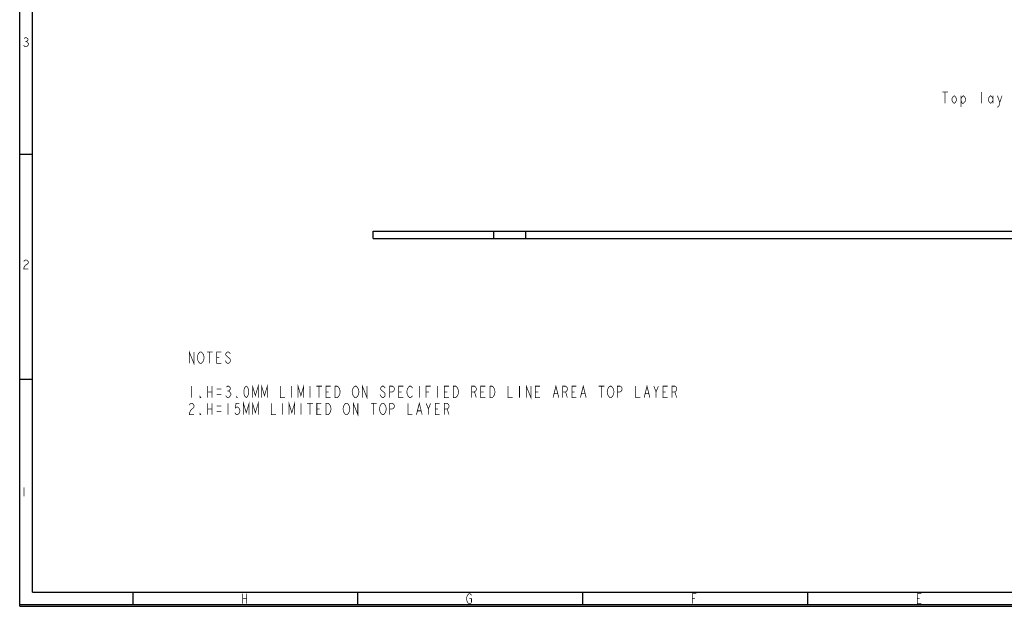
# Model space of a CAD drawing. Header units: millimetres. Extents: x 0 to 420, y 0 to 297.
# Tile 1 of 13: x 0 to 216, y 0 to 129. Entities that reach past the tile are written whole.
import ezdxf

# ---------------------------------------------------------------- set-up
doc = ezdxf.new("R2010")
doc.units = ezdxf.units.MM
doc.header["$LTSCALE"] = 23.1
doc.layers.get('0').update_dxf_attribs({"linetype": 'CONTINUOUS'})
doc.layers.add('02___PRT_ALL_AXES', color=7, linetype='CONTINUOUS')

msp = doc.modelspace()

# ---------------------------------------------------------------- linework, layer by layer
at = {"color": 7, "linetype": 'CONTINUOUS', "true_color": 0xf5f5f5}
for p, q in [((0, 0), (0, 297)), ((0.038, 0.358), (0.038, 296.671)), ((2.782, 3.102), (2.782, 293.928)), ((2.782, 99.129), (0.038, 99.129)), ((2.782, 49.743), (0.038, 49.743)), ((2.782, 3.102), (417.234, 3.102)), ((24.894, 0.358), (24.894, 3.102)), ((74.279, 0.358), (74.279, 3.102)), ((123.665, 0.358), (123.665, 3.102)), ((173.05, 0.358), (173.05, 3.102)), ((0, 0), (420, 0)), ((0.038, 0.358), (419.978, 0.358))]:
    msp.add_line(p, q, dxfattribs=at)
at = {"color": 7, "linetype": 'CONTINUOUS'}
msp.add_line((77.635, 80.705), (77.635, 82.305), dxfattribs=at)
at = {"color": 7, "linetype": 'CONTINUOUS', "true_color": 0xf5f5f5, "const_width": 0.15}
for points in [[(0.972, 124.62), (1.218, 124.785), (1.465, 124.785), (1.712, 124.62), (1.836, 124.455), (1.836, 124.291), (1.712, 124.126), (1.465, 123.962), (1.712, 123.797), (1.836, 123.632), (1.959, 123.468), (1.959, 123.303), (1.836, 123.139), (1.712, 122.974), (1.465, 122.809), (1.218, 122.809), (0.972, 122.974), (0.848, 123.139)], [(1.218, 123.962), (1.465, 123.962)], [(0.88, 75.658), (1.003, 75.822), (1.25, 75.987), (1.497, 75.987), (1.744, 75.822), (1.867, 75.658), (1.867, 75.329), (1.744, 75.164), (1.497, 74.999), (1.25, 74.835), (1.003, 74.505), (0.88, 74.012), (1.867, 74.012)], [(0.966, 26.09), (0.966, 24.114)], [(48.945, 2.757), (48.945, 0.562)], [(49.823, 2.757), (49.823, 0.562)], [(98.769, 1.659), (99.208, 1.659), (99.208, 0.928), (99.099, 0.745), (98.879, 0.562), (98.66, 0.562), (98.44, 0.745), (98.33, 0.928), (98.221, 1.111), (98.111, 1.659), (98.221, 2.208), (98.33, 2.391), (98.44, 2.574), (98.66, 2.757), (98.879, 2.757), (99.099, 2.574), (99.208, 2.391)], [(147.716, 0.562), (147.716, 2.757), (148.594, 2.757)], [(197.98, 0.562), (197.102, 0.562), (197.102, 2.757), (197.98, 2.757)], [(48.945, 1.659), (49.823, 1.659)], [(147.716, 1.659), (148.265, 1.659)], [(197.102, 1.659), (197.65, 1.659)]]:
    msp.add_lwpolyline(points, dxfattribs=at)
at = {"color": 2, "linetype": 'CONTINUOUS', "const_width": 0.15}
for points in [[(202.581, 112.881), (203.831, 112.881)], [(203.206, 112.881), (203.206, 110.381)], [(211.206, 110.381), (211.206, 112.881)], [(205.706, 111.006), (205.456, 110.59), (205.206, 110.381), (204.956, 110.59), (204.706, 111.006), (204.706, 111.423), (204.956, 111.84), (205.206, 112.048), (205.456, 111.84), (205.706, 111.423), (205.706, 111.006)], [(206.706, 111.423), (206.956, 111.84), (207.206, 112.048), (207.456, 111.84), (207.706, 111.423), (207.706, 111.006), (207.456, 110.59), (207.206, 110.381), (206.956, 110.381), (206.706, 111.006)], [(206.706, 112.048), (206.706, 109.548)], [(213.706, 111.006), (213.456, 110.59), (213.206, 110.381), (212.956, 110.59), (212.706, 111.006), (212.706, 111.423), (212.956, 111.84), (213.206, 112.048), (213.456, 111.84), (213.706, 111.423)], [(213.706, 112.048), (213.706, 110.381)], [(214.706, 112.048), (215.206, 110.59), (215.081, 109.965), (214.831, 109.548), (214.581, 109.548)], [(215.206, 110.59), (215.706, 112.048)], [(37.249, 53.313), (37.249, 55.813), (38.249, 53.313), (38.249, 55.813)], [(39.124, 53.938), (38.999, 54.563), (39.124, 55.188), (39.249, 55.397), (39.374, 55.605), (39.624, 55.813), (39.874, 55.813), (40.124, 55.605), (40.374, 55.188)], [(40.374, 55.188), (40.499, 54.563), (40.374, 53.938), (40.249, 53.73)], [(41.124, 55.813), (42.374, 55.813)], [(41.749, 55.813), (41.749, 53.313)], [(44.249, 53.313), (43.249, 53.313), (43.249, 55.813), (44.249, 55.813)], [(43.249, 54.563), (43.874, 54.563)], [(45.374, 54.98), (46.124, 54.355), (46.249, 54.147), (46.249, 53.73), (46.124, 53.522), (45.874, 53.313), (45.624, 53.313), (45.374, 53.522), (45.124, 53.938)], [(46.249, 55.397), (46.124, 55.605), (45.874, 55.813), (45.624, 55.813), (45.374, 55.605), (45.249, 55.397), (45.249, 55.188), (45.374, 54.98)], [(40.249, 53.73), (40.124, 53.522), (39.874, 53.313), (39.624, 53.313), (39.374, 53.522), (39.124, 53.938)], [(37.749, 48.313), (37.749, 45.813)], [(41.249, 48.313), (41.249, 45.813)], [(42.249, 48.313), (42.249, 45.813)], [(43.249, 47.688), (44.249, 47.688)], [(45.374, 48.105), (45.624, 48.313), (45.874, 48.313), (46.124, 48.105), (46.249, 47.897), (46.249, 47.688), (46.124, 47.48), (45.874, 47.272), (46.124, 47.063)], [(49.749, 45.813), (49.499, 46.022), (49.374, 46.23), (49.249, 46.647), (49.249, 47.48), (49.374, 47.897), (49.499, 48.105), (49.749, 48.313), (49.999, 48.105), (50.124, 47.897), (50.249, 47.48), (50.249, 46.647), (50.124, 46.23), (49.999, 46.022), (49.749, 45.813)], [(51.124, 45.813), (51.124, 48.313), (51.749, 46.23), (52.374, 48.313), (52.374, 45.813)], [(53.124, 45.813), (53.124, 48.313), (53.749, 46.23), (54.374, 48.313), (54.374, 45.813)], [(57.249, 48.313), (57.249, 45.813), (58.249, 45.813)], [(59.749, 48.313), (59.749, 45.813)], [(61.124, 45.813), (61.124, 48.313), (61.749, 46.23), (62.374, 48.313), (62.374, 45.813)], [(63.749, 48.313), (63.749, 45.813)], [(65.124, 48.313), (66.374, 48.313)], [(65.749, 48.313), (65.749, 45.813)], [(68.249, 45.813), (67.249, 45.813), (67.249, 48.313), (68.249, 48.313)], [(69.249, 48.313), (69.749, 48.313), (69.999, 48.105)], [(70.249, 46.438), (69.999, 46.022), (69.749, 45.813), (69.249, 45.813), (69.249, 48.313)], [(69.999, 48.105), (70.249, 47.688), (70.374, 47.063), (70.249, 46.438)], [(73.374, 46.022), (73.124, 46.438), (72.999, 47.063), (73.124, 47.688)], [(73.124, 47.688), (73.374, 48.105), (73.624, 48.313), (73.874, 48.313), (74.124, 48.105)], [(74.124, 48.105), (74.374, 47.688), (74.499, 47.063), (74.374, 46.438)], [(75.249, 45.813), (75.249, 48.313), (76.249, 45.813), (76.249, 48.313)], [(80.249, 47.897), (80.124, 48.105), (79.874, 48.313), (79.624, 48.313), (79.374, 48.105), (79.249, 47.897), (79.249, 47.688), (79.374, 47.48), (79.624, 47.272), (79.874, 47.063), (80.124, 46.855), (80.249, 46.647), (80.249, 46.23), (80.124, 46.022), (79.874, 45.813), (79.624, 45.813), (79.374, 46.022), (79.249, 46.23), (79.124, 46.438)], [(81.249, 45.813), (81.249, 48.313), (81.874, 48.313), (82.124, 48.105), (82.249, 47.897), (82.249, 47.48), (82.124, 47.272), (81.874, 47.063), (81.249, 47.063)], [(84.249, 45.813), (83.249, 45.813), (83.249, 48.313), (84.249, 48.313)], [(85.374, 46.022), (85.124, 46.438), (84.999, 47.063), (85.124, 47.688)], [(85.124, 47.688), (85.374, 48.105), (85.624, 48.313), (85.874, 48.313), (86.124, 48.105), (86.249, 47.897)], [(87.749, 48.313), (87.749, 45.813)], [(89.249, 45.813), (89.249, 48.313), (90.249, 48.313)], [(91.749, 48.313), (91.749, 45.813)], [(94.249, 45.813), (93.249, 45.813), (93.249, 48.313), (94.249, 48.313)], [(95.249, 48.313), (95.749, 48.313), (95.999, 48.105), (96.124, 47.897), (96.249, 47.688), (96.374, 47.063), (96.249, 46.438), (96.124, 46.23), (95.999, 46.022), (95.749, 45.813), (95.249, 45.813), (95.249, 48.313)], [(99.249, 45.813), (99.249, 48.313), (99.874, 48.313), (100.124, 48.105), (100.249, 47.897), (100.249, 47.48), (100.124, 47.272), (99.874, 47.063), (99.249, 47.063)], [(102.249, 45.813), (101.249, 45.813), (101.249, 48.313), (102.249, 48.313)], [(103.249, 48.313), (103.749, 48.313), (103.999, 48.105)], [(104.249, 46.438), (103.999, 46.022), (103.749, 45.813), (103.249, 45.813), (103.249, 48.313)], [(103.999, 48.105), (104.249, 47.688), (104.374, 47.063), (104.249, 46.438)], [(107.249, 48.313), (107.249, 45.813), (108.249, 45.813)], [(109.749, 48.313), (109.749, 45.813)], [(111.249, 45.813), (111.249, 48.313), (112.249, 45.813), (112.249, 48.313)], [(114.249, 45.813), (113.249, 45.813), (113.249, 48.313), (114.249, 48.313)], [(117.124, 45.813), (117.749, 48.313), (118.374, 45.813)], [(119.249, 45.813), (119.249, 48.313), (119.874, 48.313), (120.124, 48.105), (120.249, 47.897), (120.249, 47.48), (120.124, 47.272), (119.874, 47.063), (119.249, 47.063)], [(122.249, 45.813), (121.249, 45.813), (121.249, 48.313), (122.249, 48.313)], [(123.124, 45.813), (123.749, 48.313), (124.374, 45.813)], [(127.124, 48.313), (128.374, 48.313)], [(127.749, 48.313), (127.749, 45.813)], [(130.249, 46.23), (130.124, 46.022), (129.874, 45.813), (129.624, 45.813), (129.374, 46.022), (129.249, 46.23), (129.124, 46.438), (128.999, 47.063), (129.124, 47.688), (129.249, 47.897), (129.374, 48.105), (129.624, 48.313), (129.874, 48.313), (130.124, 48.105), (130.249, 47.897), (130.374, 47.688), (130.499, 47.063), (130.374, 46.438), (130.249, 46.23)], [(131.249, 45.813), (131.249, 48.313), (131.874, 48.313), (132.124, 48.105), (132.249, 47.897), (132.249, 47.48), (132.124, 47.272), (131.874, 47.063), (131.249, 47.063)], [(135.249, 48.313), (135.249, 45.813), (136.249, 45.813)], [(137.124, 45.813), (137.749, 48.313), (138.374, 45.813)], [(139.249, 48.313), (139.749, 47.063), (139.749, 45.813)], [(139.749, 47.063), (140.249, 48.313)], [(142.249, 45.813), (141.249, 45.813), (141.249, 48.313), (142.249, 48.313)], [(143.249, 45.813), (143.249, 48.313), (143.874, 48.313), (144.124, 48.105), (144.249, 47.897), (144.249, 47.48), (144.124, 47.272), (143.874, 47.063), (143.249, 47.063)], [(39.749, 45.813), (39.624, 45.813), (39.624, 46.022), (39.749, 45.813)], [(41.249, 47.063), (42.249, 47.063)], [(43.249, 46.438), (44.249, 46.438)], [(46.124, 47.063), (46.374, 46.647), (46.374, 46.438), (46.249, 46.23), (46.124, 46.022), (45.874, 45.813), (45.624, 45.813), (45.374, 46.022), (45.249, 46.23)], [(45.624, 47.272), (45.874, 47.272)], [(47.749, 45.813), (47.624, 45.813), (47.624, 46.022), (47.749, 45.813)], [(67.249, 47.063), (67.874, 47.063)], [(74.374, 46.438), (74.124, 46.022), (73.874, 45.813), (73.624, 45.813), (73.374, 46.022)], [(83.249, 47.063), (83.874, 47.063)], [(86.249, 46.23), (86.124, 46.022), (85.874, 45.813), (85.624, 45.813), (85.374, 46.022)], [(89.249, 47.063), (89.874, 47.063)], [(93.249, 47.063), (93.874, 47.063)], [(99.874, 47.063), (100.249, 45.813)], [(101.249, 47.063), (101.874, 47.063)], [(113.249, 47.063), (113.874, 47.063)], [(117.374, 46.647), (118.124, 46.647)], [(119.874, 47.063), (120.249, 45.813)], [(121.249, 47.063), (121.874, 47.063)], [(123.374, 46.647), (124.124, 46.647)], [(137.374, 46.647), (138.124, 46.647)], [(141.249, 47.063), (141.874, 47.063)], [(143.874, 47.063), (144.249, 45.813)], [(38.124, 43.522), (37.624, 43.105), (37.374, 42.688), (37.249, 42.063), (38.249, 42.063)], [(37.249, 44.147), (37.374, 44.355), (37.624, 44.563), (37.874, 44.563), (38.124, 44.355), (38.249, 44.147), (38.249, 43.73), (38.124, 43.522)], [(41.249, 44.563), (41.249, 42.063)], [(41.249, 43.313), (42.249, 43.313)], [(42.249, 44.563), (42.249, 42.063)], [(43.249, 43.938), (44.249, 43.938)], [(45.749, 44.563), (45.749, 42.063)], [(48.249, 44.563), (47.499, 44.563), (47.374, 43.522), (47.624, 43.73), (47.874, 43.73), (48.124, 43.522), (48.249, 43.313), (48.374, 42.897), (48.249, 42.48), (48.124, 42.272), (47.874, 42.063), (47.624, 42.063), (47.374, 42.272), (47.249, 42.48)], [(49.124, 42.063), (49.124, 44.563), (49.749, 42.48), (50.374, 44.563), (50.374, 42.063)], [(51.124, 42.063), (51.124, 44.563), (51.749, 42.48), (52.374, 44.563), (52.374, 42.063)], [(55.249, 44.563), (55.249, 42.063), (56.249, 42.063)], [(57.749, 44.563), (57.749, 42.063)], [(59.124, 42.063), (59.124, 44.563), (59.749, 42.48), (60.374, 44.563), (60.374, 42.063)], [(61.749, 44.563), (61.749, 42.063)], [(63.124, 44.563), (64.374, 44.563)], [(63.749, 44.563), (63.749, 42.063)], [(66.249, 42.063), (65.249, 42.063), (65.249, 44.563), (66.249, 44.563)], [(65.249, 43.313), (65.874, 43.313)], [(67.249, 44.563), (67.749, 44.563), (67.999, 44.355), (68.124, 44.147), (68.249, 43.938), (68.374, 43.313), (68.249, 42.688), (68.124, 42.48), (67.999, 42.272), (67.749, 42.063), (67.249, 42.063), (67.249, 44.563)], [(72.374, 42.688), (72.124, 42.272), (71.874, 42.063), (71.624, 42.063), (71.374, 42.272), (71.249, 42.48), (71.124, 42.688), (70.999, 43.313), (71.124, 43.938), (71.249, 44.147), (71.374, 44.355), (71.624, 44.563), (71.874, 44.563), (72.124, 44.355)], [(72.124, 44.355), (72.374, 43.938), (72.499, 43.313), (72.374, 42.688)], [(73.249, 42.063), (73.249, 44.563), (74.249, 42.063), (74.249, 44.563)], [(77.124, 44.563), (78.374, 44.563)], [(77.749, 44.563), (77.749, 42.063)], [(80.249, 42.48), (80.124, 42.272), (79.874, 42.063), (79.624, 42.063), (79.374, 42.272), (79.249, 42.48), (79.124, 42.688), (78.999, 43.313), (79.124, 43.938), (79.249, 44.147), (79.374, 44.355), (79.624, 44.563), (79.874, 44.563), (80.124, 44.355), (80.249, 44.147), (80.374, 43.938), (80.499, 43.313), (80.374, 42.688), (80.249, 42.48)], [(81.249, 42.063), (81.249, 44.563), (81.874, 44.563), (82.124, 44.355), (82.249, 44.147), (82.249, 43.73), (82.124, 43.522), (81.874, 43.313), (81.249, 43.313)], [(85.249, 44.563), (85.249, 42.063), (86.249, 42.063)], [(87.124, 42.063), (87.749, 44.563), (88.374, 42.063)], [(89.249, 44.563), (89.749, 43.313), (89.749, 42.063)], [(89.749, 43.313), (90.249, 44.563)], [(92.249, 42.063), (91.249, 42.063), (91.249, 44.563), (92.249, 44.563)], [(91.249, 43.313), (91.874, 43.313)], [(93.249, 42.063), (93.249, 44.563), (93.874, 44.563), (94.124, 44.355), (94.249, 44.147), (94.249, 43.73), (94.124, 43.522), (93.874, 43.313), (93.249, 43.313)], [(93.874, 43.313), (94.249, 42.063)], [(39.749, 42.063), (39.624, 42.063), (39.624, 42.272), (39.749, 42.063)], [(43.249, 42.688), (44.249, 42.688)], [(87.374, 42.897), (88.124, 42.897)]]:
    msp.add_lwpolyline(points, dxfattribs=at)
at = {"layer": '02___PRT_ALL_AXES', "color": 7, "linetype": 'CONTINUOUS'}
for p, q in [((77.635, 82.305), (357.635, 82.305)), ((104.135, 80.705), (104.135, 82.305)), ((111.135, 80.705), (111.135, 82.305)), ((77.635, 80.705), (357.635, 80.705))]:
    msp.add_line(p, q, dxfattribs=at)

doc.saveas('drawing.dxf')
